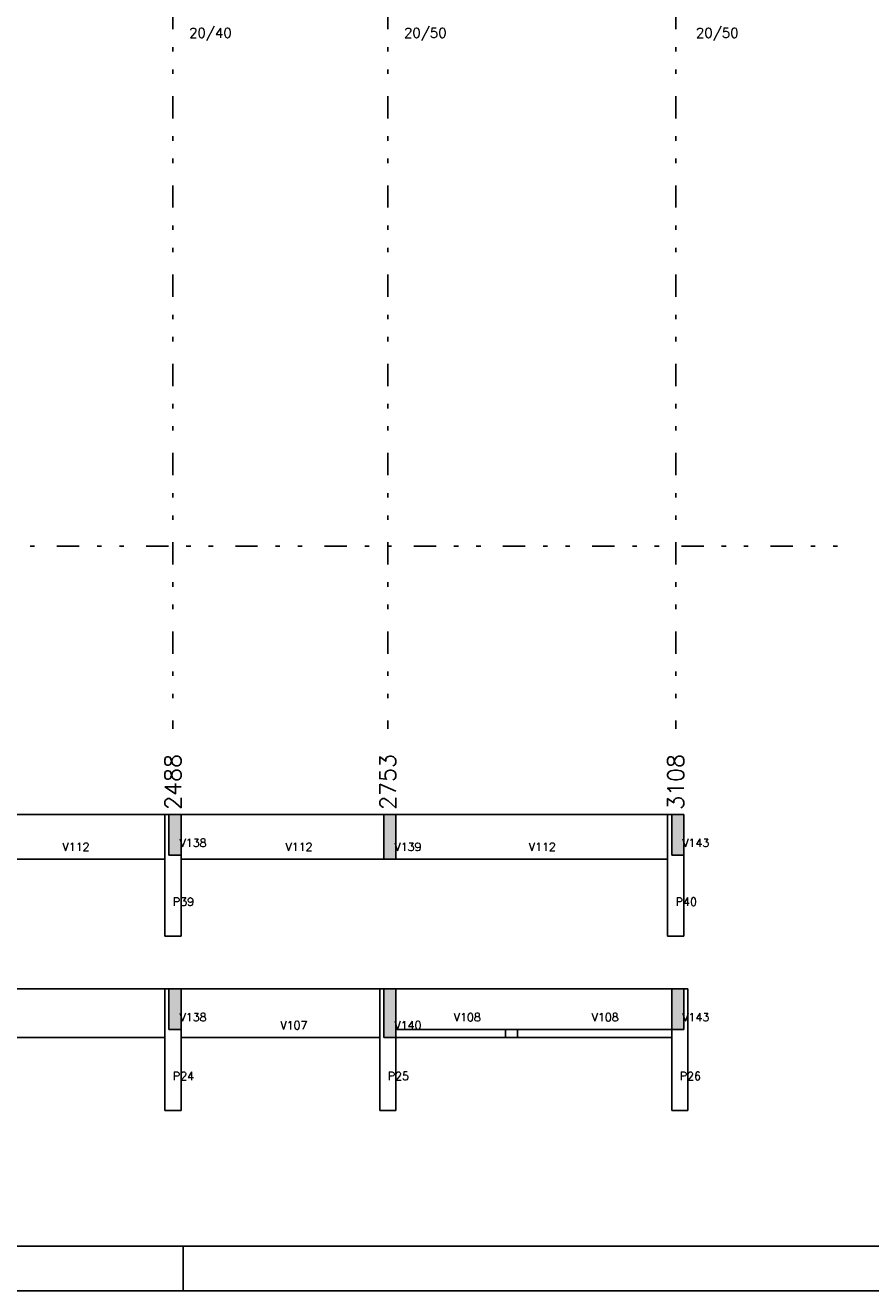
# Model space of a CAD drawing. Extents: x 0 to 119, y 0 to 84.
# Tile 4 of 14: x 60 to 79, y 0 to 28. Entities that reach past the tile are written whole.
import ezdxf

# ---------------------------------------------------------------- set-up
doc = ezdxf.new("R2010")
doc.units = 0
doc.header["$MEASUREMENT"] = 0
doc.linetypes.add('ESTILO_TQS_0004', pattern=[2, 0.5, -0.4, 0.1, -0.4, 0.1, -0.5])
for name, color, linetype in [('1', 1, 'CONTINUOUS'), ('3', 3, 'CONTINUOUS'), ('6', 6, 'CONTINUOUS'), ('8', 8, 'CONTINUOUS'), ('9', 9, 'CONTINUOUS')]:
    doc.layers.add(name, color=color, linetype=linetype)
doc.styles.get("Standard").update_dxf_attribs({"font": 'ROMANS.SHX'})

msp = doc.modelspace()

# ---------------------------------------------------------------- linework, layer by layer
at = {"layer": '1', "linetype": 'ESTILO_TQS_0004'}
for p, q in [((63.169, 80.782), (63.169, 12.6)), ((67.987, 80.782), (67.987, 12.6)), ((74.442, 80.782), (74.442, 12.6)), ((12.569, 16.691), (78.533, 16.691))]:
    msp.add_line(p, q, dxfattribs=at)
at = {"layer": '1', "linetype": 'Continuous'}
for p, q in [((63.4, 0), (63.4, 1)), ((0, 0), (118.9, 0))]:
    msp.add_line(p, q, dxfattribs=at)
at = {"layer": '6', "linetype": 'Continuous'}
for p, q in [((62.987, 10.677), (58.533, 10.677)), ((62.987, 10.677), (62.987, 7.95)), ((63.078, 10.677), (62.987, 10.677)), ((63.078, 10.677), (63.078, 9.768)), ((63.351, 10.677), (63.078, 10.677)), ((63.351, 10.677), (63.351, 9.677)), ((67.896, 10.677), (63.351, 10.677)), ((63.351, 9.886), (63.351, 10.677)), ((67.896, 10.677), (67.896, 9.677)), ((68.169, 10.677), (67.896, 10.677)), ((74.26, 10.677), (68.169, 10.677)), ((68.169, 9.952), (68.169, 10.677)), ((74.26, 10.677), (74.26, 7.95)), ((74.351, 10.677), (74.26, 10.677)), ((74.351, 10.677), (74.351, 9.768)), ((74.624, 10.677), (74.351, 10.677)), ((74.624, 9.947), (74.624, 10.677)), ((74.624, 9.768), (74.624, 10.677)), ((74.624, 7.95), (74.624, 10.677)), ((68.169, 9.677), (68.169, 9.952)), ((74.624, 9.768), (74.624, 9.947)), ((58.533, 9.677), (62.987, 9.677)), ((63.078, 9.768), (63.316, 9.768)), ((63.316, 9.768), (63.351, 9.768)), ((63.351, 9.768), (63.351, 9.886)), ((63.351, 7.95), (63.351, 9.768)), ((63.351, 9.677), (67.896, 9.677)), ((67.896, 9.677), (68.096, 9.677)), ((68.033, 9.677), (68.096, 9.677)), ((68.096, 9.677), (68.169, 9.677)), ((68.169, 9.677), (74.26, 9.677)), ((74.351, 9.768), (74.568, 9.768)), ((74.568, 9.768), (74.624, 9.768)), ((62.987, 7.95), (63.351, 7.95)), ((74.26, 7.95), (74.624, 7.95)), ((62.987, 6.768), (53.715, 6.768)), ((62.987, 6.768), (62.987, 4.041)), ((63.078, 6.768), (62.987, 6.768)), ((63.078, 6.768), (63.078, 5.859)), ((63.351, 6.768), (63.078, 6.768)), ((67.806, 6.768), (63.351, 6.768)), ((63.351, 6.343), (63.351, 6.768)), ((63.351, 4.041), (63.351, 6.768)), ((67.806, 6.768), (67.806, 4.041)), ((67.896, 6.768), (67.806, 6.768)), ((67.896, 6.768), (67.896, 5.677)), ((68.169, 6.768), (67.896, 6.768)), ((68.169, 5.945), (68.169, 6.768)), ((70.624, 6.768), (68.169, 6.768)), ((70.76, 6.768), (70.624, 6.768)), ((70.896, 6.768), (70.76, 6.768)), ((74.351, 6.768), (70.896, 6.768)), ((74.351, 6.768), (74.351, 5.859)), ((74.624, 6.768), (74.351, 6.768)), ((74.351, 6.768), (74.351, 5.859)), ((74.351, 5.859), (74.351, 6.768)), ((74.624, 6.124), (74.624, 6.768)), ((74.715, 6.768), (74.624, 6.768)), ((74.715, 4.041), (74.715, 6.768)), ((63.351, 5.859), (63.351, 6.343)), ((74.624, 5.859), (74.624, 6.124)), ((53.715, 5.677), (62.987, 5.677)), ((63.078, 5.859), (63.206, 5.859)), ((63.206, 5.859), (63.351, 5.859)), ((63.351, 5.677), (67.806, 5.677)), ((67.896, 5.677), (68.102, 5.677)), ((68.102, 5.677), (68.169, 5.677)), ((68.169, 5.677), (68.169, 5.945)), ((68.169, 5.859), (70.624, 5.859)), ((68.169, 5.677), (70.624, 5.677)), ((68.169, 4.041), (68.169, 5.677)), ((70.624, 5.859), (70.624, 5.677)), ((70.624, 5.859), (70.646, 5.859)), ((70.624, 5.677), (70.76, 5.677)), ((70.646, 5.859), (70.76, 5.859)), ((70.76, 5.859), (70.874, 5.859)), ((70.76, 5.677), (70.896, 5.677)), ((70.874, 5.859), (70.896, 5.859)), ((70.896, 5.677), (70.896, 5.859)), ((70.896, 5.859), (74.351, 5.859)), ((70.896, 5.677), (74.351, 5.677)), ((74.351, 5.859), (74.544, 5.859)), ((74.351, 5.859), (74.351, 4.041)), ((74.544, 5.859), (74.624, 5.859)), ((62.987, 4.041), (63.351, 4.041)), ((67.806, 4.041), (68.169, 4.041)), ((74.351, 4.041), (74.715, 4.041))]:
    msp.add_line(p, q, dxfattribs=at)
at = {"layer": '8', "linetype": 'Continuous'}
msp.add_line((2.5, 1), (117.9, 1), dxfattribs=at)
at = {"layer": '9', "linetype": 'Continuous'}
for points in [[(63.078, 10.677), (63.078, 10.559), (63.078, 9.768)], [(63.078, 10.677), (63.078, 9.768), (63.316, 9.768)], [(63.078, 10.677), (63.316, 9.768), (63.351, 9.768)], [(63.078, 10.677), (63.351, 9.768), (63.351, 9.886)], [(63.078, 10.677), (63.351, 9.886), (63.351, 10.677)], [(63.078, 10.677), (63.351, 10.677), (63.316, 10.677)], [(63.078, 10.677), (63.316, 10.677), (63.078, 10.677)], [(67.896, 10.677), (67.896, 10.409), (67.896, 9.677)], [(67.896, 10.677), (67.896, 9.677), (68.096, 9.677)], [(67.896, 10.677), (68.096, 9.677), (68.169, 9.677)], [(67.896, 10.677), (68.169, 9.677), (68.169, 9.952)], [(67.896, 10.677), (68.169, 9.952), (68.169, 10.677)], [(67.896, 10.677), (68.169, 10.677), (68.096, 10.677)], [(67.896, 10.677), (68.096, 10.677), (67.896, 10.677)], [(74.351, 10.677), (74.351, 10.493), (74.351, 9.768)], [(74.351, 10.677), (74.351, 9.768), (74.568, 9.768)], [(74.351, 10.677), (74.568, 9.768), (74.624, 9.768)], [(74.351, 10.677), (74.624, 9.768), (74.624, 9.947)], [(74.351, 10.677), (74.624, 9.947), (74.624, 10.677)], [(74.351, 10.677), (74.624, 10.677), (74.568, 10.677)], [(74.351, 10.677), (74.568, 10.677), (74.351, 10.677)], [(63.078, 6.768), (63.078, 6.284), (63.078, 5.859)], [(63.078, 6.768), (63.078, 5.859), (63.206, 5.859)], [(63.078, 6.768), (63.206, 5.859), (63.351, 5.859)], [(63.078, 6.768), (63.351, 5.859), (63.351, 6.343)], [(63.078, 6.768), (63.351, 6.343), (63.351, 6.768)], [(63.078, 6.768), (63.351, 6.768), (63.206, 6.768)], [(63.078, 6.768), (63.206, 6.768), (63.078, 6.768)], [(67.896, 6.768), (67.896, 6.478), (67.896, 5.677)], [(67.896, 6.768), (67.896, 5.677), (68.102, 5.677)], [(67.896, 6.768), (68.102, 5.677), (68.169, 5.677)], [(67.896, 6.768), (68.169, 5.677), (68.169, 5.945)], [(67.896, 6.768), (68.169, 5.945), (68.169, 6.768)], [(67.896, 6.768), (68.169, 6.768), (68.102, 6.768)], [(67.896, 6.768), (68.102, 6.768), (67.896, 6.768)], [(74.351, 6.768), (74.351, 6.522), (74.351, 5.859)], [(74.351, 6.768), (74.351, 5.859), (74.544, 5.859)], [(74.351, 6.768), (74.544, 5.859), (74.624, 5.859)], [(74.351, 6.768), (74.624, 5.859), (74.624, 6.124)], [(74.351, 6.768), (74.624, 6.124), (74.624, 6.768)], [(74.351, 6.768), (74.624, 6.768), (74.544, 6.768)], [(74.351, 6.768), (74.544, 6.768), (74.351, 6.768)]]:
    msp.add_solid(points, dxfattribs=at)

# ---------------------------------------------------------------- texts
at = {"layer": '1', "linetype": 'Continuous'}
for s, p in [('2488', (63.351, 10.782)), ('2753', (68.169, 10.782)), ('3108', (74.624, 10.782))]:
    msp.add_text(s, height=0.3636, rotation=90, dxfattribs=at).set_placement(p)
for s, p in [('V112', (60.692, 9.859)), ('V138', (63.316, 9.95)), ('V112', (65.692, 9.859)), ('V139', (68.134, 9.859)), ('V112', (71.146, 9.859)), ('V143', (74.588, 9.95)), ('P39', (63.169, 8.631)), ('P40', (74.442, 8.631)), ('V138', (63.316, 6.041)), ('V107', (65.578, 5.859)), ('V140', (68.134, 5.859)), ('V108', (69.465, 6.041)), ('V108', (72.556, 6.041)), ('V143', (74.588, 6.041)), ('P24', (63.169, 4.722)), ('P25', (67.987, 4.722)), ('P26', (74.533, 4.722))]:
    msp.add_text(s, height=0.1818, dxfattribs=at).set_placement(p)
at = {"layer": '3', "linetype": 'Continuous'}
for s, p in [('20/40', (63.533, 28.091)), ('20/50', (68.351, 28.091)), ('20/50', (74.896, 28.091))]:
    msp.add_text(s, height=0.2182, dxfattribs=at).set_placement(p)

doc.saveas('drawing.dxf')
